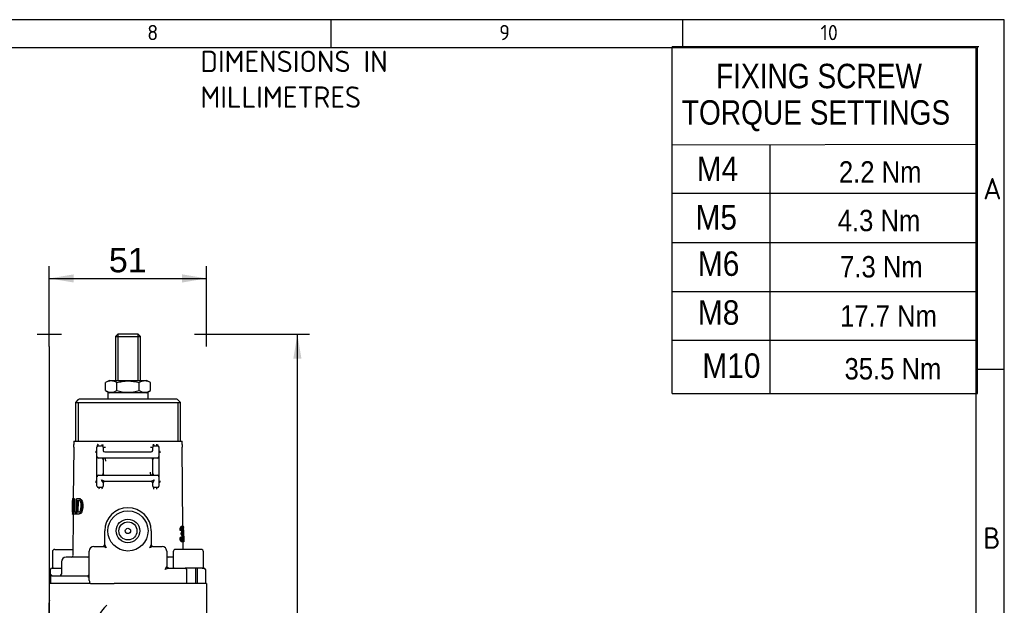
# Model space of a CAD drawing. Header units: millimetres. Extents: x 0 to 578, y 0 to 412.
# Tile 12 of 12: x 417 to 578, y 316 to 412. Entities that reach past the tile are written whole.
import ezdxf
from ezdxf.enums import TextEntityAlignment as Align

# ---------------------------------------------------------------- set-up
doc = ezdxf.new("R2010")
doc.units = ezdxf.units.MM
for name, color, linetype in [('01', 7, 'Continuous'), ('dimensions', 7, 'Continuous'), ('principle_views', 7, 'Continuous'), ('SH06-FR-XR-AD', 7, 'Continuous'), ('torque_table', 7, 'Continuous')]:
    doc.layers.add(name, color=color, linetype=linetype)
doc.styles.add('SEACAD_Arial', font='arial.ttf')
doc.dimstyles.new('ISO', dxfattribs={"dimtxt": 4, "dimasz": 4, "dimexe": 2, "dimexo": 2, "dimgap": 1, "dimtad": 1, "dimdec": 0, "dimlfac": 1.973305, "dimtxsty": 'SEACAD_Arial', "dimblk1": '_SE_FILLED', "dimblk2": '_SE_FILLED', "dimsah": 1, "dimcen": 2, "dimadec": 0, "dimazin": 0, "dimtfac": 0.5, "dimtdec": 3, "dimtmove": 0, "dimatfit": 3, "dimfxl": 1, "dimarcsym": 0})

# ---------------------------------------------------------------- blocks, each defined once
blk = doc.blocks.new('SE1')
at = {"layer": 'principle_views', "color": 7}
for p, q in [((524.05, 359.77), (574.05, 359.77)), ((524.05, 351.08), (574.05, 351.08))]:
    blk.add_line(p, q, dxfattribs=at)
at = {"layer": 'torque_table', "color": 7}
for p, q in [((574.25, 407.78), (524.05, 407.77)), ((524.05, 351.08), (524.05, 407.77)), ((574.01, 351.08), (574.01, 407.77)), ((524.05, 391.77), (574.06, 391.86)), ((540.05, 391.77), (540.05, 351.08)), ((574.05, 383.77), (524.05, 383.77)), ((524.05, 375.77), (574.05, 375.77)), ((524.05, 367.77), (574.05, 367.77))]:
    blk.add_line(p, q, dxfattribs=at)
at = {"layer": 'torque_table', "attachment_point": 7, "style": 'SEACAD_Arial'}
for s, insert, char_height, width in [('{\\fArial|b0||i0||c0|p34;\\C7;\\H3.999996;\\W0.8225;FIXING SCREW}', (531.24, 400.96), 4, 34.4348), ('{\\fArial|b0||i0||c0|p34;\\C7;\\H3.999996;\\W0.8225;TORQUE SETTINGS}', (525.64, 393.96), 4, 44.8695), ('{\\fArial|b0||i0||c0|p34;\\C7;\\H3.5;\\W0.857;2.2 Nm}', (551.35, 385.57), 3.5, 13.2392), ('{\\fArial|b0||i0||c0|p34;\\C7;\\H3.999996;\\W0.875;M4}', (528.08, 385.83), 4, 6.5217), ('{\\fArial|b0||i0||c0|p34;\\C7;\\H3.5;\\W0.857;4.3 Nm}', (551.16, 377.57), 3.5, 13.2392), ('{\\fArial|b0||i0||c0|p34;\\C7;\\H3.999996;\\W0.875;M5}', (527.88, 377.83), 4, 6.5217), ('{\\fArial|b0||i0||c0|p34;\\C7;\\H3.5;\\W0.857;7.3 Nm}', (551.55, 370), 3.5, 13.2392), ('{\\fArial|b0||i0||c0|p34;\\C7;\\H3.999996;\\W0.875;M6}', (528.27, 370.25), 4, 6.5217), ('{\\fArial|b0||i0||c0|p34;\\C7;\\H3.5;\\W0.857;17.7 Nm}', (551.55, 362), 3.5, 15.5218), ('{\\fArial|b0||i0||c0|p34;\\C7;\\H3.999996;\\W0.875;M8}', (528.27, 362.25), 4, 6.5217), ('{\\fArial|b0||i0||c0|p34;\\C7;\\H3.5;\\W0.857;35.5 Nm}', (552.27, 353.3), 3.5, 15.5218), ('{\\fArial|b0||i0||c0|p34;\\C7;\\H3.999996;\\W0.875;M10}', (529, 353.56), 4, 9.966)]:
    blk.add_mtext(s, dxfattribs=dict(at, insert=insert, char_height=char_height, width=width))
blk = doc.blocks.new('SE')
at = {"layer": 'dimensions'}
blk.add_blockref('SE1', (0, 0), dxfattribs=at)
blk = doc.blocks.new('SE3')
at = {"layer": 'SH06-FR-XR-AD', "color": 7, "linetype": 'Continuous'}
for p, q in [((433.35, 360.74), (432.97, 360.36)), ((432.97, 360.36), (437.03, 360.36)), ((432.97, 360.36), (432.97, 353.19)), ((436.65, 360.74), (433.35, 360.74)), ((433.36, 360.74), (433.36, 353.19)), ((435, 360.72), (435, 360.77)), ((436.64, 360.74), (436.64, 353.19)), ((437.03, 360.36), (436.65, 360.74)), ((437.03, 353.19), (437.03, 360.36)), ((431.96, 353.19), (431.33, 352.83)), ((431.96, 353.19), (438.04, 353.19)), ((438.67, 352.83), (438.04, 353.19)), ((431.33, 351.53), (431.33, 352.83)), ((431.33, 351.53), (431.96, 351.17)), ((433.16, 351.53), (433.16, 352.83)), ((436.84, 351.53), (436.84, 352.83)), ((438.04, 351.17), (438.67, 351.53)), ((438.67, 351.53), (438.67, 352.83)), ((426.82, 350.03), (426.39, 349.6)), ((443, 350.1), (427, 350.1)), ((438.27, 351.17), (431.71, 351.17)), ((431.71, 351.17), (431.71, 350.1)), ((438.27, 351.17), (438.27, 350.1)), ((443.62, 349.6), (443.18, 350.03)), ((426.39, 349.6), (443.62, 349.6)), ((426.39, 349.6), (426.39, 343.26)), ((426.85, 349.6), (426.85, 343.26)), ((443.15, 349.6), (443.15, 343.26)), ((443.62, 343.26), (443.62, 349.6)), ((426.13, 343.26), (443.87, 343.26)), ((426.13, 343.26), (426.13, 342.72)), ((443.87, 342.72), (443.87, 343.26)), ((426.13, 342.28), (426.06, 333.84)), ((429.93, 342.25), (429.93, 342.33)), ((429.93, 340.73), (429.93, 342.25)), ((430.19, 342.5), (430.69, 342.5)), ((430.95, 342.25), (430.95, 341.74)), ((439.05, 341.74), (439.05, 342.25)), ((439.31, 342.5), (439.81, 342.5)), ((440.07, 342.25), (440.07, 340.73)), ((443.98, 329.28), (443.87, 342.28)), ((429.93, 337.43), (429.93, 340.73)), ((439.81, 340.47), (430.19, 340.47)), ((430.95, 340.22), (430.95, 337.94)), ((431.2, 341.49), (438.8, 341.49)), ((439.05, 337.94), (439.05, 340.22)), ((440.07, 340.73), (440.07, 337.43)), ((429.93, 335.91), (429.93, 337.43)), ((430.19, 337.69), (439.81, 337.69)), ((440.07, 337.43), (440.07, 335.91)), ((430.69, 335.66), (430.19, 335.66)), ((430.95, 336.42), (430.95, 335.91)), ((438.8, 336.67), (431.2, 336.67)), ((439.05, 335.91), (439.05, 336.42)), ((439.81, 335.66), (439.31, 335.66)), ((425.93, 333.65), (425.93, 333.27)), ((425.95, 333.84), (426.07, 333.84)), ((426.12, 333.81), (426.1, 331.35)), ((426.18, 333.81), (426.12, 333.81)), ((426.16, 331.64), (426.18, 333.81)), ((426.18, 333.81), (426.3, 333.81)), ((426.3, 333.81), (426.28, 331.64)), ((426.6, 333.81), (426.58, 331.35)), ((426.92, 333.81), (426.6, 333.81)), ((427.05, 333.81), (426.92, 333.81)), ((427.13, 333.76), (427.26, 333.76)), ((425.92, 332.54), (426.01, 332.54)), ((426.05, 332.58), (426.11, 332.58)), ((426.69, 331.64), (426.71, 333.52)), ((426.71, 333.52), (426.91, 333.52)), ((426.83, 333.52), (426.82, 331.64)), ((427.48, 332.59), (427.61, 332.59)), ((425.91, 331.91), (425.91, 331.51)), ((425.92, 331.32), (426.05, 331.32)), ((426.03, 331.32), (425.98, 324.51)), ((426, 331.7), (426.1, 331.7)), ((426.1, 331.35), (426.47, 331.35)), ((426.47, 331.64), (426.16, 331.64)), ((426.47, 331.64), (426.58, 331.64)), ((426.47, 331.35), (426.47, 331.64)), ((426.47, 331.35), (426.58, 331.35)), ((426.58, 331.35), (426.91, 331.35)), ((426.9, 331.64), (426.69, 331.64)), ((426.91, 331.35), (427.04, 331.35)), ((443.86, 329.28), (443.73, 329.28)), ((444.11, 329.28), (443.98, 329.28)), ((444.11, 329.28), (444.11, 329.28)), ((444.13, 326.79), (444.11, 329.28)), ((444.11, 328.73), (444.13, 326.79)), ((431.2, 326.28), (431.2, 328.56)), ((438.8, 328.56), (438.8, 326.28)), ((443.65, 328.64), (443.53, 328.64)), ((443.65, 327.46), (443.53, 327.46)), ((443.75, 328.61), (443.63, 328.61)), ((443.75, 327.49), (443.63, 327.49)), ((443.83, 327.97), (443.7, 327.97)), ((443.84, 328.26), (443.71, 328.26)), ((443.95, 328.64), (443.82, 328.64)), ((443.85, 328.26), (443.84, 328.26)), ((443.98, 327.54), (443.86, 327.54)), ((444.09, 328.37), (443.99, 328.37)), ((443.99, 328.04), (443.99, 328.35)), ((444.09, 328.66), (444, 328.66)), ((444.09, 328.66), (444.09, 328.37)), ((423.04, 325.52), (425.98, 325.52)), ((429.43, 326.03), (430.95, 326.03)), ((439.05, 326.03), (440.58, 326.03)), ((446.96, 325.52), (442.8, 325.52)), ((443.88, 326.76), (443.76, 326.76)), ((444, 326.79), (444, 326.99)), ((444.13, 326.79), (444, 326.79)), ((444.02, 325.52), (444.01, 326.79)), ((444.13, 326.79), (444.13, 326.79)), ((422.64, 325.12), (422.64, 322.68)), ((428.41, 324.26), (424.87, 324.26)), ((428.67, 320.46), (428.67, 325.27)), ((441.34, 325.27), (441.34, 322.74)), ((442.4, 324.26), (441.59, 324.26)), ((442.4, 325.12), (442.4, 322.68)), ((447.37, 322.68), (447.37, 325.12)), ((422.58, 322.48), (423.15, 322.48)), ((423.15, 322.48), (424.11, 322.48)), ((424.11, 323.5), (424.11, 321.47)), ((441.59, 322.48), (444.12, 322.48)), ((444.12, 322.48), (444.37, 322.48)), ((447.17, 322.48), (444.37, 322.48)), ((446.09, 319.95), (446.09, 322.48)), ((446.4, 319.95), (446.4, 322.48)), ((447.17, 322.48), (447.42, 322.48)), ((422.33, 321.47), (422.33, 322.23)), ((422.33, 321.47), (422.33, 320.96)), ((422.33, 320.96), (422.33, 319.95)), ((422.58, 321.22), (428.41, 321.22)), ((444.62, 319.95), (444.62, 322.23)), ((447.67, 322.23), (447.67, 319.95)), ((428.86, 319.95), (422.13, 319.95)), ((422.13, 319.95), (422.13, 317.04)), ((428.86, 319.95), (429.43, 319.95)), ((429.43, 319.95), (432.73, 319.95)), ((435, 319.95), (432.73, 319.95)), ((445.34, 319.95), (435, 319.95)), ((447.87, 319.95), (445.34, 319.95)), ((447.87, 319.95), (447.87, 312.35)), ((422.13, 317.03), (422.13, 316.8)), ((422.13, 312.8), (422.13, 316.8))]:
    blk.add_line(p, q, dxfattribs=at)
for centre, radius in [((422.13, 360.74), 0.0253), ((447.87, 360.74), 0.0253), ((435, 328.56), 3.29), ((435, 328.56), 1.93), ((435, 328.56), 1.48), ((435, 328.56), 0.431)]:
    blk.add_circle(centre, radius, dxfattribs=at)
for centre, radius, start, end in [((432.25, 351.47), 1.64, 55.9374, 124.0626), ((437.76, 351.47), 1.64, 55.9374, 124.0626), ((432.25, 352.89), 1.64, 235.9374, 304.0626), ((437.76, 352.89), 1.64, 235.9374, 304.0626), ((427, 349.85), 0.253, 90, 135), ((443, 349.85), 0.253, 45, 90), ((375.46, 342.72), 50.68, 359.5, 0), ((430.64, 342.32), 0.704, 152.7965, 178.5126), ((430.19, 342.25), 0.253, 90, 180), ((430.69, 342.25), 0.253, 0, 90), ((431.02, 344.71), 2.45, 268.1989, 276.6036), ((431.19, 352.66), 10.41, 268.6568, 270.631), ((431.2, 341.74), 0.253, 180, 270), ((438.81, 353.23), 10.98, 269.4187, 271.2905), ((438.8, 341.74), 0.253, 270, 0), ((439.31, 342.25), 0.253, 90, 180), ((439.81, 342.25), 0.253, 0, 90), ((440.2, 341.75), 0.53, 92.4111, 103.8891), ((440.16, 343.89), 1.65, 266.9607, 270.6383), ((494.55, 342.72), 50.68, 180, 180.5), ((430.19, 340.73), 0.253, 180, 270), ((431.2, 340.22), 0.253, 90, 180), ((438.8, 340.22), 0.253, 0, 90), ((439.34, 340.19), 0.289, 96.6876, 173.3124), ((439.81, 340.73), 0.253, 270, 0), ((430.19, 337.43), 0.253, 90, 180), ((430.66, 337.97), 0.289, 276.6876, 353.3124), ((109.59, 176.06), 359.14, 26.5199, 26.6102), ((584.07, 643.05), 342.4, 243.3875, 243.4824), ((431.2, 337.94), 0.253, 180, 270), ((438.8, 337.94), 0.253, 270, 0), ((283.57, 647.76), 347.67, 296.5184, 296.6117), ((745.43, 183.55), 342.4, 153.3875, 153.4824), ((439.81, 337.43), 0.253, 0, 90), ((430.19, 335.91), 0.253, 180, 270), ((430.69, 335.91), 0.253, 270, 0), ((431.2, 336.42), 0.253, 90, 180), ((438.8, 336.42), 0.253, 0, 90), ((439.31, 335.91), 0.253, 180, 270), ((439.81, 335.91), 0.253, 270, 0), ((426.94, 333.37), 0.434, 63.4588, 92.4935), ((427.07, 333.37), 0.435, 63.4666, 92.4857), ((422.24, 332.41), 3.77, 347.7645, 2.7249), ((416.31, 332.69), 9.7, 359.3528, 2.633), ((417.5, 332.59), 8.55, 353.9816, 359.9053), ((426.93, 333.21), 0.316, 57.5599, 93.2468), ((424.72, 332.58), 2.6, 346.9218, 0.2741), ((435, 328.56), 3.8, 0, 180), ((439.88, 329.14), 4.11, 358.1181, 2.0658), ((440.01, 329.14), 4.11, 353.3554, 2.0662), ((441.9, 328.7), 2.21, 351.2088, 0.7691), ((442.62, 328.56), 1.39, 343.1708, 3.8206), ((423.04, 325.12), 0.405, 90, 180), ((429.43, 325.27), 0.76, 90, 180), ((430.95, 326.28), 0.253, 270, 0), ((278.07, 19.65), 342.4, 63.3875, 63.4824), ((742.29, 481.51), 347.67, 206.5184, 206.6117), ((132.42, 479.16), 342.4, 333.3875, 333.4824), ((594.28, 14.94), 347.67, 116.5184, 116.6117), ((439.05, 326.28), 0.253, 180, 270), ((440.58, 325.27), 0.76, 0, 90), ((442.8, 325.12), 0.405, 90, 180), ((446.96, 325.12), 0.405, 0, 90), ((424.87, 323.5), 0.76, 90, 180), ((425.72, 324.51), 0.253, 270, 359.5), ((428.41, 324.51), 0.253, 270, 0), ((441.59, 324.51), 0.253, 180, 270), ((422.58, 322.23), 0.253, 90, 180), ((422.83, 322.68), 0.193, 180, 270), ((134.96, 475.61), 342.4, 333.3875, 333.4824), ((596.82, 11.4), 347.67, 116.5184, 116.6117), ((441.59, 322.74), 0.253, 180, 270), ((442.59, 322.68), 0.193, 180, 270), ((444.37, 322.23), 0.253, 0, 90), ((447.17, 322.68), 0.193, 270, 0), ((447.42, 322.23), 0.253, 0, 90), ((422.58, 320.96), 0.253, 90, 180), ((423.85, 321.47), 0.253, 270, 0), ((428.41, 321.47), 0.253, 270, 0), ((429.43, 320.46), 0.76, 180, 221.8103), ((422.38, 317.03), 0.255, 141.1135, 179.9197), ((435, 312.35), 5.32, 130.387, 174.7841)]:
    blk.add_arc(centre, radius, start, end, dxfattribs=at)
for centre, major_axis, ratio, start_param, end_param in [((430.69, 342.75), (0, 0.253), 0.472222, 3.141593, 4.712389), ((430.87, 342.72), (0.089, 0.237), 0.429353, 3.141593, 4.872018), ((438.8, 342.28), (-0.253, 0.017), 0.040751, 1.142973, 3.141857), ((439.13, 342.72), (-0.089, 0.237), 0.429353, 1.411167, 3.141593), ((439.31, 342.75), (0, 0.253), 0.472222, 1.570796, 3.141593), ((439.81, 342.75), (0, 0.253), 0.527778, 1.570796, 3.141593), ((439.99, 342.72), (0.089, 0.237), 0.522172, 1.764154, 3.141593), ((430.19, 335.41), (0, -0.253), 0.524219, 1.56207, 3.141593), ((430.69, 335.41), (0, -0.253), 0.469038, 1.56207, 3.141593), ((439.31, 335.41), (0, 0.253), 0.469038, 0, 1.579523), ((439.81, 335.41), (0, 0.253), 0.524219, 0, 1.579523), ((435, 328.36), (8.99, 0), 0.1, 0.286047, 0.323304), ((435, 327.75), (9, 0), 0.1, -0.325012, -0.287757), ((435.13, 328.36), (8.99, 0), 0.1, 0.286047, 0.323304), ((435.13, 327.75), (9, 0), 0.1, -0.325012, -0.287757), ((441.51, 322.63), (0.075, 0.102), 0.508729, 1.927485, 3.141593), ((441.59, 322.61), (0, 0.127), 0.597701, 1.570796, 3.141593)]:
    blk.add_ellipse(centre, major_axis=major_axis, ratio=ratio, start_param=start_param, end_param=end_param, dxfattribs=at)
for points, knots in [([(433.16, 352.83), (433.46, 352.91), (433.76, 352.98), (434.37, 353.08), (434.69, 353.11), (435.31, 353.11), (435.62, 353.09), (436.23, 352.99), (436.54, 352.91), (436.84, 352.83)], [0, 0, 0, 0, 0.25, 0.25, 0.5, 0.5, 0.75, 0.75, 1, 1, 1, 1]), ([(433.16, 351.53), (433.46, 351.45), (433.76, 351.37), (434.37, 351.28), (434.69, 351.25), (435.31, 351.25), (435.62, 351.27), (436.23, 351.37), (436.54, 351.45), (436.84, 351.53)], [0, 0, 0, 0, 0.25, 0.25, 0.5, 0.5, 0.75, 0.75, 1, 1, 1, 1]), ([(429.81, 341.35), (429.81, 341.36), (429.81, 341.38), (429.81, 341.41), (429.81, 341.46), (429.81, 341.51), (429.81, 341.58), (429.82, 341.63), (429.83, 341.66)], [0, 0, 0, 0, 0.100459, 0.221139, 0.363815, 0.529559, 0.753063, 1, 1, 1, 1]), ([(430.04, 342.75), (430.05, 342.75), (430.05, 342.73), (430.05, 342.7), (430.05, 342.68), (430.06, 342.66), (430.06, 342.63), (430.08, 342.59), (430.11, 342.54), (430.13, 342.52), (430.15, 342.51), (430.16, 342.5)], [0, 0, 0, 0, 0.0459197, 0.0932326, 0.1427054, 0.1950152, 0.2507427, 0.3647382, 0.5003484, 0.7495, 0.8591515, 0.8591515, 0.8591515, 0.8591515]), ([(440.17, 341.66), (440.18, 341.65), (440.18, 341.62), (440.19, 341.58), (440.19, 341.54), (440.19, 341.48), (440.19, 341.42), (440.19, 341.37), (440.2, 341.35)], [0, 0, 0, 0, 0.126542, 0.247262, 0.362097, 0.471013, 0.779077, 1, 1, 1, 1]), ([(430.95, 340.22), (430.94, 340.24), (430.94, 340.28), (430.9, 340.34), (430.85, 340.4), (430.78, 340.46), (430.73, 340.47), (430.69, 340.47)], [0, 0, 0, 0, 0.144353, 0.311715, 0.501061, 0.70688, 1, 1, 1, 1]), ([(431.2, 340.47), (431.21, 340.47), (431.22, 340.47), (431.25, 340.42), (431.28, 340.34), (431.3, 340.2), (431.31, 340.07), (431.31, 340), (431.31, 339.97)], [0, 0, 0, 0, 0.155505, 0.250489, 0.499669, 0.748835, 0.875527, 1, 1, 1, 1]), ([(438.8, 337.69), (438.79, 337.69), (438.78, 337.69), (438.75, 337.74), (438.72, 337.82), (438.7, 337.96), (438.7, 338.09), (438.69, 338.16), (438.69, 338.19)], [0, 0, 0, 0, 0.155505, 0.250489, 0.499669, 0.748835, 0.875527, 1, 1, 1, 1]), ([(439.05, 337.94), (439.06, 337.92), (439.06, 337.88), (439.1, 337.82), (439.15, 337.76), (439.22, 337.7), (439.28, 337.69), (439.31, 337.69)], [0, 0, 0, 0, 0.144353, 0.311715, 0.501061, 0.70688, 1, 1, 1, 1]), ([(429.83, 336.44), (429.82, 336.45), (429.82, 336.48), (429.81, 336.52), (429.81, 336.55), (429.81, 336.61), (429.82, 336.68), (429.81, 336.72), (429.81, 336.74)], [0, 0, 0, 0, 0.125907, 0.246392, 0.361417, 0.470954, 0.778691, 1, 1, 1, 1]), ([(440.2, 336.74), (440.19, 336.73), (440.19, 336.72), (440.19, 336.68), (440.19, 336.64), (440.19, 336.58), (440.19, 336.52), (440.18, 336.47), (440.17, 336.44)], [0, 0, 0, 0, 0.100754, 0.221531, 0.36413, 0.52963, 0.753936, 1, 1, 1, 1]), ([(425.92, 332.54), (425.92, 332.65), (425.92, 332.75), (425.92, 332.85), (425.92, 332.95), (425.92, 333.05), (425.92, 333.14), (425.92, 333.22), (425.93, 333.29), (425.93, 333.35), (425.93, 333.41), (425.93, 333.46), (425.93, 333.49), (425.93, 333.52), (425.94, 333.54), (425.94, 333.55), (425.94, 333.55), (425.94, 333.55), (425.94, 333.55)], [0, 0, 0, 0, 0.217936, 0.217936, 0.217936, 0.438466, 0.438466, 0.438466, 0.61459, 0.61459, 0.61459, 0.791809, 0.791809, 0.791809, 0.948968, 0.948968, 0.948968, 1, 1, 1, 1]), ([(425.95, 333.84), (425.94, 333.84), (425.93, 333.8), (425.93, 333.71), (425.93, 333.68), (425.93, 333.65)], [0, 0, 0, 0, 0.25, 0.25, 0.3229451, 0.3229451, 0.3229451, 0.3229451]), ([(425.94, 333.55), (425.95, 333.55), (425.95, 333.55), (425.95, 333.54), (425.96, 333.53), (425.96, 333.5), (425.97, 333.47), (425.98, 333.4), (425.98, 333.36), (425.99, 333.28), (425.99, 333.26), (426, 333.2), (426, 333.17), (426, 333.14)], [0, 0, 0, 0, 0.125, 0.125, 0.25, 0.25, 0.5, 0.5, 0.75, 0.75, 0.875, 0.875, 1, 1, 1, 1]), ([(426.05, 332.58), (426.05, 332.88), (426.04, 333.18), (426.01, 333.55), (426, 333.66), (425.97, 333.8), (425.96, 333.84), (425.95, 333.84)], [0, 0, 0, 0, 0.5, 0.5, 0.75, 0.75, 1, 1, 1, 1]), ([(426.07, 333.84), (426.08, 333.84), (426.1, 333.8), (426.11, 333.71), (426.12, 333.69), (426.12, 333.67)], [0, 0, 0, 0, 0.25, 0.25, 0.3126583, 0.3126583, 0.3126583, 0.3126583]), ([(427.48, 332.59), (427.48, 332.65), (427.48, 332.71), (427.48, 332.83), (427.48, 332.89), (427.46, 333.01), (427.46, 333.07), (427.44, 333.18), (427.42, 333.24), (427.39, 333.35), (427.38, 333.4), (427.34, 333.5), (427.32, 333.55), (427.27, 333.63), (427.25, 333.66), (427.2, 333.71), (427.19, 333.72), (427.16, 333.74), (427.15, 333.75), (427.13, 333.76)], [0, 0, 0, 0, 0.125, 0.125, 0.25, 0.25, 0.375, 0.375, 0.5, 0.5, 0.625, 0.625, 0.75, 0.75, 0.875, 0.875, 0.9375, 0.9375, 1, 1, 1, 1]), ([(427.26, 333.76), (427.27, 333.75), (427.29, 333.74), (427.32, 333.72), (427.33, 333.71), (427.37, 333.66), (427.4, 333.63), (427.47, 333.51), (427.51, 333.4), (427.56, 333.19), (427.58, 333.07), (427.6, 332.89), (427.61, 332.83), (427.61, 332.71), (427.61, 332.65), (427.61, 332.59)], [0, 0, 0, 0, 0.0625, 0.0625, 0.125, 0.125, 0.25, 0.25, 0.5, 0.5, 0.75, 0.75, 0.875, 0.875, 1, 1, 1, 1]), ([(425.93, 331.61), (425.93, 331.61), (425.92, 331.61), (425.92, 331.62), (425.92, 331.62), (425.92, 331.64), (425.92, 331.66), (425.91, 331.74), (425.91, 331.82), (425.91, 331.96), (425.91, 332.01), (425.92, 332.11), (425.92, 332.16), (425.92, 332.27), (425.92, 332.32), (425.92, 332.43), (425.92, 332.49), (425.92, 332.54)], [0, 0, 0, 0, 0.0625, 0.0625, 0.125, 0.125, 0.25, 0.25, 0.5, 0.5, 0.625, 0.625, 0.75, 0.75, 0.875, 0.875, 1, 1, 1, 1]), ([(427.25, 332), (427.24, 331.97), (427.23, 331.93), (427.21, 331.88), (427.2, 331.85), (427.16, 331.77), (427.13, 331.73), (427.03, 331.65), (426.96, 331.64), (426.9, 331.64)], [0, 0, 0, 0, 0.125, 0.125, 0.25, 0.25, 0.5, 0.5, 1, 1, 1, 1]), ([(426.91, 331.35), (426.98, 331.35), (427.06, 331.37), (427.21, 331.48), (427.28, 331.58), (427.44, 331.96), (427.48, 332.28), (427.48, 332.59)], [0, 0, 0, 0, 0.25, 0.25, 0.5, 0.5, 1, 1, 1, 1]), ([(427.61, 332.59), (427.6, 332.28), (427.56, 331.96), (427.41, 331.58), (427.34, 331.48), (427.19, 331.37), (427.11, 331.35), (427.04, 331.35)], [0, 0, 0, 0, 0.5, 0.5, 0.75, 0.75, 1, 1, 1, 1]), ([(427.1, 333.47), (427.11, 333.46), (427.12, 333.46), (427.14, 333.43), (427.15, 333.42), (427.18, 333.39), (427.19, 333.36), (427.22, 333.29), (427.23, 333.26), (427.26, 333.18), (427.27, 333.14), (427.29, 333.03), (427.3, 332.94), (427.31, 332.77), (427.32, 332.68), (427.32, 332.6)], [0, 0, 0, 0, 0.0625, 0.0625, 0.125, 0.125, 0.25, 0.25, 0.375, 0.375, 0.5, 0.5, 0.75, 0.75, 1, 1, 1, 1]), ([(425.91, 331.51), (425.91, 331.47), (425.91, 331.44), (425.91, 331.39), (425.91, 331.36), (425.92, 331.34), (425.92, 331.33), (425.92, 331.32), (425.92, 331.32), (425.92, 331.32)], [0.3131555, 0.3131555, 0.3131555, 0.3131555, 0.5, 0.5, 0.75, 0.75, 0.875, 0.875, 1, 1, 1, 1]), ([(425.92, 331.32), (425.93, 331.32), (425.93, 331.32), (425.93, 331.33), (425.94, 331.33), (425.95, 331.36), (425.95, 331.38), (425.97, 331.45), (425.97, 331.49), (425.98, 331.56), (425.99, 331.59), (425.99, 331.64), (426, 331.67), (426, 331.7)], [0, 0, 0, 0, 0.125, 0.125, 0.25, 0.25, 0.5, 0.5, 0.75, 0.75, 0.875, 0.875, 1, 1, 1, 1]), ([(426.1, 331.49), (426.09, 331.46), (426.09, 331.44), (426.08, 331.38), (426.07, 331.36), (426.06, 331.33), (426.06, 331.33), (426.06, 331.32), (426.05, 331.32), (426.05, 331.32)], [0.3472347, 0.3472347, 0.3472347, 0.3472347, 0.5, 0.5, 0.75, 0.75, 0.875, 0.875, 1, 1, 1, 1]), ([(443.53, 328.64), (443.53, 328.69), (443.53, 328.73), (443.54, 328.82), (443.55, 328.86), (443.56, 328.94), (443.56, 328.98), (443.58, 329.05), (443.59, 329.08), (443.62, 329.17), (443.64, 329.21), (443.68, 329.26), (443.69, 329.27), (443.71, 329.28), (443.72, 329.28), (443.73, 329.28)], [0, 0, 0, 0, 0.125, 0.125, 0.25, 0.25, 0.375, 0.375, 0.5, 0.5, 0.75, 0.75, 0.875, 0.875, 1, 1, 1, 1]), ([(443.86, 329.28), (443.85, 329.28), (443.84, 329.28), (443.81, 329.27), (443.8, 329.26), (443.78, 329.23), (443.77, 329.21), (443.75, 329.17), (443.74, 329.14), (443.71, 329.05), (443.69, 328.98), (443.67, 328.86), (443.67, 328.82), (443.66, 328.73), (443.66, 328.69), (443.65, 328.64)], [0, 0, 0, 0, 0.125, 0.125, 0.25, 0.25, 0.375, 0.375, 0.5, 0.5, 0.75, 0.75, 0.875, 0.875, 1, 1, 1, 1]), ([(443.75, 328.61), (443.75, 328.64), (443.76, 328.66), (443.76, 328.72), (443.76, 328.74), (443.77, 328.81), (443.78, 328.86), (443.8, 328.93), (443.81, 328.95), (443.83, 328.98), (443.84, 328.99), (443.85, 328.99), (443.86, 328.99), (443.86, 329)], [0, 0, 0, 0, 0.125, 0.125, 0.25, 0.25, 0.5, 0.5, 0.75, 0.75, 0.875, 0.875, 1, 1, 1, 1]), ([(443.82, 328.64), (443.82, 328.66), (443.82, 328.69), (443.82, 328.74), (443.82, 328.76), (443.81, 328.83), (443.8, 328.87), (443.8, 328.9), (443.8, 328.91), (443.79, 328.91)], [0, 0, 0, 0, 0.125, 0.125, 0.25, 0.25, 0.5, 0.5, 0.5208341, 0.5208341, 0.5208341, 0.5208341]), ([(444.01, 328.65), (444, 328.69), (444, 328.74), (444, 328.83), (444, 328.87), (443.99, 328.95), (443.99, 328.99), (443.98, 329.06), (443.97, 329.09), (443.95, 329.17), (443.93, 329.21), (443.91, 329.26), (443.9, 329.27), (443.88, 329.28), (443.87, 329.28), (443.86, 329.28)], [0, 0, 0, 0, 0.125, 0.125, 0.25, 0.25, 0.375, 0.375, 0.5, 0.5, 0.75, 0.75, 0.875, 0.875, 1, 1, 1, 1]), ([(443.86, 329), (443.87, 329), (443.87, 328.99), (443.88, 328.99), (443.89, 328.98), (443.91, 328.96), (443.92, 328.93), (443.93, 328.87), (443.94, 328.83), (443.94, 328.76), (443.95, 328.74), (443.95, 328.69), (443.95, 328.66), (443.95, 328.64)], [0, 0, 0, 0, 0.125, 0.125, 0.25, 0.25, 0.5, 0.5, 0.75, 0.75, 0.875, 0.875, 1, 1, 1, 1]), ([(443.76, 326.76), (443.71, 326.76), (443.66, 326.82), (443.57, 327.08), (443.54, 327.26), (443.53, 327.46)], [0, 0, 0, 0, 0.5, 0.5, 1, 1, 1, 1]), ([(443.65, 327.46), (443.66, 327.27), (443.69, 327.08), (443.78, 326.82), (443.84, 326.76), (443.88, 326.76)], [0, 0, 0, 0, 0.5, 0.5, 1, 1, 1, 1]), ([(443.72, 328.26), (443.73, 328.26), (443.73, 328.26), (443.75, 328.27), (443.75, 328.27), (443.77, 328.29), (443.78, 328.32), (443.8, 328.36), (443.8, 328.38), (443.81, 328.41), (443.81, 328.42), (443.81, 328.45), (443.82, 328.46), (443.82, 328.5), (443.82, 328.53), (443.82, 328.58), (443.82, 328.61), (443.82, 328.64)], [0, 0, 0, 0, 0.125, 0.125, 0.25, 0.25, 0.5, 0.5, 0.625, 0.625, 0.6875, 0.6875, 0.75, 0.75, 0.875, 0.875, 1, 1, 1, 1]), ([(443.88, 327.05), (443.88, 327.05), (443.87, 327.05), (443.86, 327.06), (443.85, 327.06), (443.83, 327.09), (443.81, 327.13), (443.79, 327.19), (443.79, 327.21), (443.78, 327.27), (443.78, 327.29), (443.76, 327.38), (443.76, 327.43), (443.75, 327.49)], [0, 0, 0, 0, 0.125, 0.125, 0.25, 0.25, 0.5, 0.5, 0.625, 0.625, 0.75, 0.75, 1, 1, 1, 1]), ([(443.86, 327.54), (443.86, 327.57), (443.85, 327.61), (443.85, 327.67), (443.85, 327.7), (443.84, 327.78), (443.84, 327.83), (443.82, 327.92), (443.81, 327.96), (443.79, 327.98), (443.79, 327.98), (443.79, 327.98)], [0, 0, 0, 0, 0.125, 0.125, 0.25, 0.25, 0.5, 0.5, 0.75, 0.75, 0.7527531, 0.7527531, 0.7527531, 0.7527531]), ([(443.82, 327.12), (443.82, 327.12), (443.82, 327.12), (443.82, 327.14), (443.83, 327.16), (443.84, 327.23), (443.85, 327.29), (443.85, 327.38), (443.85, 327.41), (443.86, 327.48), (443.86, 327.51), (443.86, 327.54)], [0.3692402, 0.3692402, 0.3692402, 0.3692402, 0.375, 0.375, 0.5, 0.5, 0.75, 0.75, 0.875, 0.875, 1, 1, 1, 1]), ([(443.83, 327.97), (443.84, 327.98), (443.84, 327.99), (443.85, 327.99), (443.86, 328), (443.86, 328), (443.87, 328), (443.87, 328.01), (443.88, 328.01), (443.88, 328.01)], [0, 0, 0, 0, 0.416459, 0.416459, 0.416459, 0.706993, 0.706993, 0.706993, 1, 1, 1, 1]), ([(443.95, 328.64), (443.95, 328.61), (443.95, 328.58), (443.95, 328.53), (443.95, 328.5), (443.94, 328.45), (443.94, 328.42), (443.93, 328.38), (443.93, 328.36), (443.91, 328.32), (443.9, 328.29), (443.88, 328.27), (443.87, 328.27), (443.86, 328.26), (443.85, 328.26), (443.85, 328.26)], [0, 0, 0, 0, 0.125, 0.125, 0.25, 0.25, 0.375, 0.375, 0.5, 0.5, 0.75, 0.75, 0.875, 0.875, 1, 1, 1, 1]), ([(443.88, 328.01), (443.89, 328.01), (443.89, 328.01), (443.91, 328), (443.91, 327.99), (443.93, 327.96), (443.94, 327.92), (443.96, 327.86), (443.96, 327.83), (443.97, 327.78), (443.97, 327.76), (443.98, 327.7), (443.98, 327.67), (443.98, 327.61), (443.98, 327.57), (443.98, 327.54)], [0, 0, 0, 0, 0.125, 0.125, 0.25, 0.25, 0.5, 0.5, 0.625, 0.625, 0.75, 0.75, 0.875, 0.875, 1, 1, 1, 1]), ([(443.88, 326.76), (443.93, 326.76), (443.97, 326.83), (444.01, 327.04), (444.02, 327.13), (444.03, 327.33), (444.03, 327.43), (444.03, 327.54)], [0, 0, 0, 0, 0.5, 0.5, 0.75, 0.75, 1, 1, 1, 1]), ([(443.98, 327.54), (443.98, 327.51), (443.98, 327.48), (443.98, 327.41), (443.98, 327.38), (443.97, 327.29), (443.97, 327.23), (443.95, 327.14), (443.94, 327.1), (443.92, 327.07), (443.91, 327.06), (443.9, 327.05), (443.89, 327.05), (443.88, 327.05)], [0, 0, 0, 0, 0.125, 0.125, 0.25, 0.25, 0.5, 0.5, 0.75, 0.75, 0.875, 0.875, 1, 1, 1, 1]), ([(444.03, 327.54), (444.03, 327.61), (444.03, 327.68), (444.03, 327.78), (444.02, 327.82), (444.02, 327.88), (444.02, 327.91), (444.01, 327.96), (444.01, 327.99), (444, 328.04), (443.99, 328.06), (443.98, 328.1), (443.97, 328.11), (443.96, 328.14), (443.96, 328.15), (443.95, 328.16)], [0, 0, 0, 0, 0.25, 0.25, 0.375, 0.375, 0.5, 0.5, 0.625, 0.625, 0.75, 0.75, 0.875, 0.875, 1, 1, 1, 1]), ([(441.44, 322.63), (441.41, 322.65), (441.38, 322.66), (441.34, 322.7), (441.34, 322.72), (441.34, 322.74)], [0, 0, 0, 0, 0.5, 0.5, 1, 1, 1, 1]), ([(422.55, 321.22), (422.52, 321.23), (422.48, 321.26), (422.44, 321.31), (422.43, 321.34), (422.41, 321.4), (422.41, 321.44), (422.41, 321.47)], [0.1241812, 0.1241812, 0.1241812, 0.1241812, 0.5, 0.5, 0.75, 0.75, 1, 1, 1, 1]), ([(428.54, 320.96), (428.54, 320.97), (428.54, 320.99), (428.54, 321.01), (428.54, 321.04), (428.53, 321.06), (428.53, 321.09), (428.51, 321.13), (428.49, 321.17), (428.46, 321.2), (428.43, 321.21), (428.42, 321.22), (428.41, 321.22)], [0, 0, 0, 0, 0.047557, 0.096001, 0.145903, 0.197783, 0.252101, 0.368602, 0.501785, 0.750766, 0.861726, 1, 1, 1, 1])]:
    blk.add_open_spline(points, degree=3, knots=knots, dxfattribs=at)
for points in [[(443.7, 327.97), (443.71, 328.12), (443.71, 328.26)], [(443.84, 328.26), (443.83, 328.12), (443.83, 327.97)]]:
    blk.add_open_spline(points, degree=2, dxfattribs=at)
blk = doc.blocks.new('DMBLK553')
at = {"layer": 'dimensions', "linetype": 'Continuous'}
for points in [[(426.13, 240.75), (422.13, 240.09), (426.13, 239.42)], [(431, 240.75), (431, 239.42), (435, 240.09)]]:
    blk.add_hatch(color=7, dxfattribs=at).paths.add_polyline_path(points)
at = {"layer": 'dimensions', "color": 7, "linetype": 'Continuous'}
for p, q in [((422.13, 358.74), (422.13, 362.74)), ((420.13, 360.74), (424.13, 360.74)), ((422.13, 358.74), (422.13, 238.09)), ((435, 247.23), (435, 251.23)), ((433, 249.23), (437, 249.23)), ((435, 247.23), (435, 238.09)), ((422.13, 240.09), (435, 240.09))]:
    blk.add_line(p, q, dxfattribs=at)
at = {"layer": 'dimensions', "color": 7, "linetype": 'Continuous', "style": 'SEACAD_Arial'}
blk.add_text('25', height=4, dxfattribs=at).set_placement((425.43, 245.09), align=Align.TOP_LEFT)
blk = doc.blocks.new('_SE_FILLED')
at = {"color": 0}
blk.add_line((0, 0), (-1, 0), dxfattribs=at)
blk.add_solid([(0, 0), (-1, -0.1665), (-1, 0.1665), (0, 0)], dxfattribs=at)
blk = doc.blocks.new('DMBLK554')
at = {"layer": 'dimensions', "linetype": 'Continuous'}
for points in [[(426.13, 370.55), (422.13, 369.89), (426.13, 369.22)], [(443.87, 370.55), (443.87, 369.22), (447.87, 369.89)]]:
    blk.add_hatch(color=7, dxfattribs=at).paths.add_polyline_path(points)
at = {"layer": 'dimensions', "color": 7, "linetype": 'Continuous'}
for p, q in [((422.13, 362.74), (422.13, 371.89)), ((447.87, 362.74), (447.87, 371.89)), ((422.13, 369.89), (447.87, 369.89)), ((422.13, 358.74), (422.13, 362.74)), ((447.87, 358.74), (447.87, 362.74)), ((420.13, 360.74), (424.13, 360.74)), ((445.87, 360.74), (449.87, 360.74))]:
    blk.add_line(p, q, dxfattribs=at)
at = {"layer": 'dimensions', "color": 7, "linetype": 'Continuous', "style": 'SEACAD_Arial'}
blk.add_text('51', height=4, dxfattribs=at).set_placement((431.87, 374.89), align=Align.TOP_LEFT)
blk = doc.blocks.new('DMBLK556')
at = {"layer": 'dimensions', "linetype": 'Continuous'}
for points in [[(463.39, 356.74), (462.73, 360.74), (462.06, 356.74)], [(463.39, 253.23), (462.06, 253.23), (462.73, 249.23)]]:
    blk.add_hatch(color=7, dxfattribs=at).paths.add_polyline_path(points)
at = {"layer": 'dimensions', "color": 7, "linetype": 'Continuous'}
for p, q in [((447.87, 358.74), (447.87, 362.74)), ((445.87, 360.74), (449.87, 360.74)), ((449.87, 360.74), (464.73, 360.74)), ((462.73, 249.23), (462.73, 360.74)), ((435, 247.23), (435, 251.23)), ((433, 249.23), (437, 249.23)), ((437, 249.23), (464.73, 249.23))]:
    blk.add_line(p, q, dxfattribs=at)
at = {"layer": 'dimensions', "color": 7, "linetype": 'Continuous', "style": 'SEACAD_Arial'}
blk.add_text('220', height=4, rotation=90, dxfattribs=at).set_placement((457.73, 300.29), align=Align.TOP_LEFT)

msp = doc.modelspace()

# ---------------------------------------------------------------- linework, layer by layer
at = {"layer": '01', "color": 7}
for p, q in [((578.42, 412.24), (12.42, 412.24)), ((468.22, 412.24), (468.22, 407.65)), ((525.82, 407.65), (525.82, 412.24)), ((578.42, 12), (578.42, 412.24)), ((573.83, 407.65), (17.01, 407.65)), ((573.83, 16.59), (573.83, 407.65)), ((573.83, 355.06), (578.42, 355.06))]:
    msp.add_line(p, q, dxfattribs=at)

# ---------------------------------------------------------------- block references
msp.add_blockref('SE', (0, 0))
at = {"layer": 'dimensions'}
msp.add_blockref('SE3', (0, 0), dxfattribs=at)

# ---------------------------------------------------------------- texts
at = {"layer": '01', "attachment_point": 7}
for s, insert, char_height, width in [('{\\fSolid Edge ISO|b0||i0||c0|p34;\\C7;\\H2.5;\\W1.;8}', (438.15, 408.88), 2.5, 1.9331), ('{\\fSolid Edge ISO|b0||i0||c0|p34;\\C7;\\H2.5;\\W1.;9}', (495.75, 408.88), 2.5, 1.9331), ('{\\fSolid Edge ISO|b0||i0||c0|p34;\\C7;\\H2.5;\\W1.;10}', (548.35, 408.88), 2.5, 3.8661), ('{\\fSolid Edge ISO|b0||i0||c0|p34;\\C7;\\H3.5;\\W1.;DIMENSIONS IN MILLIMETRES}', (446.86, 397.82), 3.5, 45.9528), ('{\\fSolid Edge ISO|b0||i0||c0|p34;\\C7;\\H3.5;\\W1.;A}', (574.96, 382.82), 3.5, 2.3089), ('{\\fSolid Edge ISO|b0||i0||c0|p34;\\C7;\\H3.5;\\W1.;A}', (574.96, 382.82), 3.5, 2.3089), ('{\\fSolid Edge ISO|b0||i0||c0|p34;\\C7;\\H3.5;\\W1.;B}', (574.96, 325.64), 3.5, 2.3089), ('{\\fSolid Edge ISO|b0||i0||c0|p34;\\C7;\\H3.5;\\W1.;B}', (574.96, 325.64), 3.5, 2.3089)]:
    msp.add_mtext(s, dxfattribs=dict(at, insert=insert, char_height=char_height, width=width))

# ---------------------------------------------------------------- dimensions: what is measured, and where the dimension line sits
at = {"layer": 'dimensions', "color": 7, "linetype": 'Continuous'}
for base, p1, angle, picture, middle, dimtype in [((422.13, 369.89), (422.13, 360.74), 0, 'DMBLK554', (435, 369.89), 161), ((462.73, 360.74), (435, 249.23), 90, 'DMBLK556', (462.73, 304.99), 160)]:
    dim = msp.add_linear_dim(base=base, p1=p1, p2=(447.87, 360.74), angle=angle, text='\\A1;<>', dimstyle='ISO', dxfattribs=at)
    dim.commit()
    dim.dimension.update_dxf_attribs({"geometry": picture, "text_midpoint": middle, "dimtype": dimtype})
dim = msp.add_linear_dim(base=(435, 240.09), p1=(422.13, 360.74), p2=(435, 249.23), text='\\A1;<>', dimstyle='ISO', dxfattribs=at)
dim.commit()
dim.dimension.update_dxf_attribs({"geometry": 'DMBLK553', "text_midpoint": (428.56, 240.09), "dimtype": 160})

doc.saveas('drawing.dxf')
